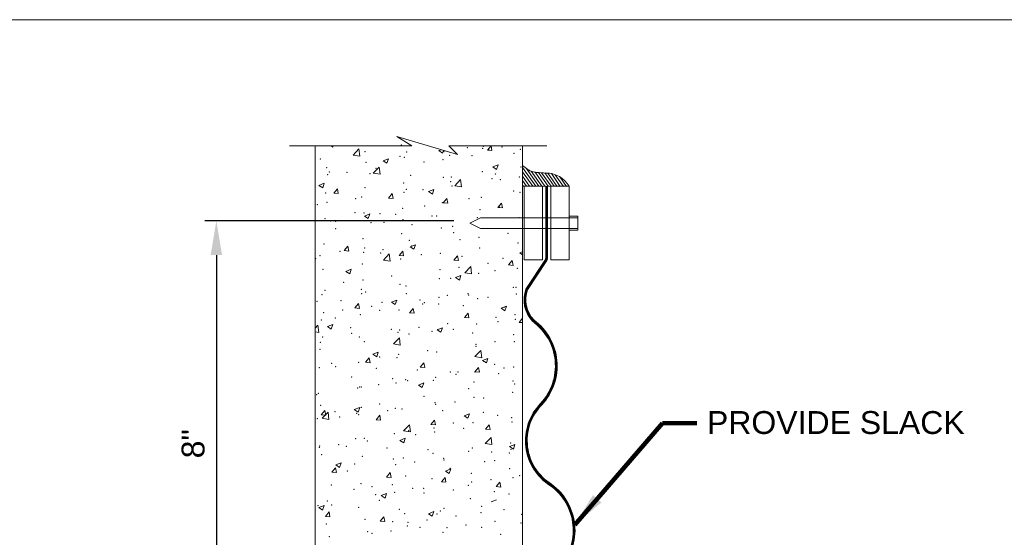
# Model space of a CAD drawing. Header units: inches. Extents: x -1135 to -511, y 39 to 358.
# Tile 23 of 26: x -747 to -683, y 251 to 285. Entities that reach past the tile are written whole.
import ezdxf

# ---------------------------------------------------------------- set-up
doc = ezdxf.new("R2010")
doc.units = ezdxf.units.IN
doc.header["$MEASUREMENT"] = 0
doc.layers.get('DefPoints').update_dxf_attribs({"lineweight": 0})
for name, color, linetype, lineweight in [('C-Detl-Grph-Wt 0', 4, 'Continuous', 0), ('G-ANNO-DIMS', 7, 'Continuous', 0), ('G-ANNO-MASK', 16, 'Continuous', 0), ('G-ANNO-NOTE', 4, 'Continuous', 30), ('G-ANNO-PATT', 250, 'Continuous', 0)]:
    doc.layers.add(name, color=color, linetype=linetype, lineweight=lineweight)
doc.layers.add('G-ANNO-NPLT', color=1, linetype='Continuous', lineweight=0, plot=False)
doc.styles.add("AEC_AC_05ArchDims-CC_1_1'", font='arial.ttf', dxfattribs={"height": 1.5})
doc.styles.add("AEC_AC_44Text-LeftTop_1_1'", font='arial.ttf', dxfattribs={"height": 1.5})
doc.styles.add('Style-Arial', font='arial.ttf')
doc.dimstyles.new("AEC_AC_05_Arch-Dims_1_1'", dxfattribs={"dimtxt": 1.5, "dimasz": 2.25, "dimexe": 0.75, "dimexo": 0.75, "dimgap": 0.75, "dimtad": 1, "dimdec": 4, "dimzin": 15, "dimdsep": 46, "dimlunit": 4, "dimtxsty": "AEC_AC_05ArchDims-CC_1_1'", "dimcen": 0.09, "dimclrd": 256, "dimclre": 256, "dimazin": 2, "dimtfac": 0.7, "dimtdec": 4, "dimtix": 1, "dimtmove": 1, "dimatfit": 3, "dimfxl": 1, "dimfrac": 1, "dimtolj": 1, "dimtzin": 15, "dimlwd": 30, "dimlwe": 30, "dimarcsym": 0})
doc.dimstyles.new("AEC_AC_44_Notes_1_1'", dxfattribs={"dimtxt": 1.5, "dimasz": 2.25, "dimexe": 0.75, "dimexo": 0.75, "dimgap": 0.75, "dimtad": 1, "dimjust": 1, "dimdec": 3, "dimzin": 15, "dimdsep": 46, "dimlunit": 5, "dimtxsty": "AEC_AC_44Text-LeftTop_1_1'", "dimblk": 'NONE', "dimcen": 0.09, "dimclrd": 256, "dimclre": 256, "dimazin": 2, "dimtfac": 0.7, "dimtdec": 3, "dimtmove": 1, "dimatfit": 1, "dimfxl": 1, "dimfrac": 1, "dimtolj": 1, "dimtzin": 15, "dimlwd": 30, "dimlwe": 30, "dimarcsym": 0})

# ---------------------------------------------------------------- blocks, each defined once
blk = doc.blocks.new('*D69')
at = {"layer": 'DefPoints', "color": 0, "transparency": 16777216}
for p in [(-717.891, 271.947), (-734.202, 242.719), (-714.047, 242.719)]:
    blk.add_point(p, dxfattribs=at)
at = {"layer": 'G-ANNO-DIMS', "lineweight": 25, "transparency": 16777216}
for p, q in [((-718.641, 271.947), (-734.952, 271.947)), ((-714.797, 242.719), (-734.952, 242.719))]:
    blk.add_line(p, q, dxfattribs=at)
at = {"layer": 'G-ANNO-DIMS', "lineweight": -2, "transparency": 16777216}
blk.add_line((-734.202, 269.697), (-734.202, 244.969), dxfattribs=at)
at = {"layer": 'G-ANNO-DIMS', "transparency": 16777216}
for points in [[(-734.577, 269.697), (-733.827, 269.697), (-734.202, 271.947)], [(-734.577, 244.969), (-733.827, 244.969), (-734.202, 242.719)]]:
    blk.add_solid(points, dxfattribs=at)
at = {"layer": 'G-ANNO-DIMS', "color": 0, "lineweight": 25, "transparency": 16777216, "insert": (-735.717, 257.333), "char_height": 1.5, "attachment_point": 5, "rotation": 90, "style": "AEC_AC_05ArchDims-CC_1_1'"}
blk.add_mtext('\\A1;8"', dxfattribs=at)
blk = doc.blocks.new('_None')

msp = doc.modelspace()

# ---------------------------------------------------------------- linework, layer by layer
at = {"layer": 'C-Detl-Grph-Wt 0'}
for p, q in [((-713.27901, 274.21075), (-714.13874, 275.43871)), ((-713.47972, 274.21075), (-714.13874, 275.15348)), ((-713.68044, 274.21144), (-714.13874, 274.86472)), ((-713.0776, 274.21007), (-713.91272, 275.40365)), ((-712.87689, 274.21007), (-713.56726, 275.19591)), ((-712.67617, 274.20938), (-713.32305, 275.13374)), ((-712.47476, 274.20938), (-713.10718, 275.11239)), ((-712.27405, 274.2087), (-712.89588, 275.09733)), ((-712.07333, 274.2087), (-712.68551, 275.08234)), ((-711.87193, 274.20801), (-712.47613, 275.07117)), ((-711.67121, 274.20801), (-712.25281, 275.03897)), ((-711.46981, 274.20733), (-712.00345, 274.96909)), ((-711.26909, 274.20664), (-711.70272, 274.82592)), ((-714.16184, 274.22157), (-714.16157, 274.22164)), ((-714.15262, 274.22157), (-714.15234, 274.22164)), ((-714.15234, 274.21205), (-714.15207, 274.21212)), ((-714.15234, 274.21205), (-714.15207, 274.21212)), ((-714.14312, 274.21205), (-714.14285, 274.21212)), ((-714.14312, 274.21205), (-714.14285, 274.21212)), ((-714.14285, 274.21212), (-711.0807, 274.20664)), ((-713.88184, 274.21144), (-714.13874, 274.58055)), ((-714.08256, 274.21212), (-714.13874, 274.2915)), ((-714.0334, 274.2087), (-714.0334, 269.3865)), ((-712.83419, 274.2087), (-714.0334, 274.2087)), ((-712.83419, 274.2087), (-712.83419, 269.3865)), ((-712.6137, 274.2087), (-712.74853, 274.2087)), ((-712.39321, 274.2087), (-712.52805, 274.2087)), ((-711.08139, 274.2087), (-712.28059, 274.2087)), ((-712.28059, 274.2087), (-712.28059, 269.3865)), ((-711.09088, 274.21822), (-711.09112, 274.21805)), ((-711.09088, 274.21822), (-711.09112, 274.21805)), ((-711.0902, 274.21616), (-711.09088, 274.21822)), ((-711.08139, 274.2087), (-711.08162, 274.20852)), ((-711.08139, 274.2087), (-711.08162, 274.20852)), ((-711.08139, 274.2087), (-711.08162, 274.20852)), ((-711.08139, 274.2087), (-711.08162, 274.20852)), ((-711.08139, 274.2087), (-711.08139, 269.3865)), ((-711.0807, 274.20664), (-711.08139, 274.2087)), ((-711.0807, 274.20664), (-711.08139, 274.2087)), ((-711.07504, 272.25126), (-710.51509, 272.25126)), ((-710.51509, 272.25126), (-710.51509, 271.34234)), ((-716.89658, 272.14498), (-717.59136, 271.79601)), ((-717.59136, 271.79601), (-716.89658, 271.45021)), ((-711.08139, 272.14498), (-716.89658, 272.14498)), ((-711.07504, 272.14498), (-710.51509, 272.14498)), ((-711.08139, 271.45021), (-716.89658, 271.45021)), ((-711.07504, 271.45021), (-710.51509, 271.45021)), ((-711.07504, 271.34234), (-710.51509, 271.34234)), ((-712.83419, 269.3865), (-714.0334, 269.3865)), ((-711.08139, 269.3865), (-712.28059, 269.3865))]:
    msp.add_line(p, q, dxfattribs=at)
msp.add_arc((-712.61343, 273.292), 1.78506, 30.8932806, 89.9339472, dxfattribs=at)
msp.add_open_spline([(-712.61137, 275.07706), (-712.81266, 275.0914), (-713.01395, 275.10575), (-713.21524, 275.12009), (-713.28735, 275.12523), (-713.35827, 275.13961), (-713.42932, 275.15481), (-713.49106, 275.16801), (-713.55026, 275.18765), (-713.60868, 275.21267), (-713.6761, 275.24153), (-713.74211, 275.27266), (-713.79962, 275.31681), (-713.91266, 275.4036), (-714.0257, 275.49039), (-714.13874, 275.57718)], degree=3, knots=[0, 0, 0, 0, 0.36562784, 0.36562784, 0.36562784, 0.49660959, 0.49660959, 0.49660959, 0.61043266, 0.61043266, 0.61043266, 0.74178678, 0.74178678, 0.74178678, 1, 1, 1, 1], dxfattribs=at)
at = {"layer": 'G-ANNO-MASK'}
for p, q in [((-721.38567, 276.85532), (-729.40297, 276.85532)), ((-727.73384, 276.85532), (-727.73384, 237.01511)), ((-712.54391, 276.85532), (-718.9825, 276.85532)), ((-714.14285, 276.85532), (-714.14285, 241.76054))]:
    msp.add_line(p, q, dxfattribs=at)
at = {"layer": 'G-ANNO-MASK', "flags": 128}
msp.add_lwpolyline([(-721.38567, 276.85532), (-722.36755, 277.4803), (-718.39717, 276.28585), (-718.9825, 276.85532)], dxfattribs=at)
at = {"layer": 'G-ANNO-MASK', "ltscale": 0.022277}
for points in [[(-712.6137, 274.2087), (-712.6137, 269.55588)], [(-712.50373, 274.2087), (-712.50373, 269.48186)]]:
    msp.add_lwpolyline(points, dxfattribs=at)
for points in [[(-712.6137, 269.57041, -0.16923182), (-712.68689, 269.34586), (-713.92445, 267.47684, 0.28456222), (-713.4814, 265.35877, -0.44876758), (-712.9582, 259.97069, 0.48062753), (-712.31215, 254.5826, -0.44876758), (-711.78895, 249.19451), (-713.35144, 247.49451, 0.12343008), (-714.01169, 244.37078), (-714.01169, 242.71914)], [(-713.89169, 242.71914), (-713.89169, 244.37303, -0.12022072), (-713.27983, 247.36638, -0.12224762), (-713.12713, 247.56123), (-711.70074, 249.11315, 0.4491173), (-712.24512, 254.68223, -0.48119496), (-712.87138, 259.88783, 0.44802595), (-713.40174, 265.44918, -0.28112729), (-713.8164, 267.42266), (-712.54939, 269.33615, 0.15301574), (-712.50373, 269.57283, 0.15301574)]]:
    msp.add_lwpolyline(points, format="xyb", dxfattribs=at)
at = {"layer": 'G-ANNO-NPLT'}
msp.add_3dface([(-620.8441, 285.13311, -3.51772), (-980.8441, 285.13311, -3.51772), (-980.8441, 39.13311, -3.51772), (-620.8441, 39.13311, -3.51772)], dxfattribs=at)
at = {"layer": 'G-ANNO-PATT'}
for p, q in [((-726.6733, 276.85532), (-726.56804, 276.78432)), ((-726.56804, 276.78432), (-726.54422, 276.85532)), ((-716.4491, 276.57521), (-716.20806, 276.86247)), ((-716.15025, 276.54906), (-716.20806, 276.86247)), ((-725.24817, 276.25396), (-724.85873, 276.65984)), ((-725.24816, 276.25397), (-724.80348, 276.185)), ((-724.80348, 276.185), (-724.85872, 276.65985)), ((-719.6311, 276.55163), (-719.47712, 276.61074)), ((-719.6311, 276.55164), (-719.38239, 276.38388)), ((-719.38239, 276.38388), (-719.32193, 276.56406)), ((-716.4491, 276.57521), (-716.15025, 276.54906)), ((-723.92238, 275.0691), (-723.53294, 275.47498)), ((-723.47769, 275.00014), (-723.53293, 275.47499)), ((-723.28083, 275.88591), (-722.93074, 276.02029)), ((-723.28083, 275.88591), (-723.03212, 275.71815)), ((-723.03212, 275.71815), (-722.93074, 276.0203)), ((-716.09518, 275.48547), (-715.74509, 275.61986)), ((-716.09518, 275.48547), (-715.84647, 275.31771)), ((-715.84647, 275.31771), (-715.74509, 275.61986)), ((-723.92237, 275.06911), (-723.47769, 275.00014)), ((-727.48194, 274.27325), (-727.13185, 274.40764)), ((-727.48194, 274.27325), (-727.23323, 274.10549)), ((-727.23323, 274.1055), (-727.13185, 274.40764)), ((-718.58617, 274.2415), (-718.19673, 274.64739)), ((-718.58617, 274.24151), (-718.14149, 274.17254)), ((-718.14148, 274.17254), (-718.19673, 274.64739)), ((-726.51425, 273.75553), (-726.2732, 274.04279)), ((-726.51425, 273.75553), (-726.21539, 273.72938)), ((-726.21539, 273.72938), (-726.27321, 274.0428)), ((-722.92795, 273.44177), (-722.6869, 273.72903)), ((-722.62909, 273.41562), (-722.6869, 273.72904)), ((-720.2963, 273.87281), (-720.04758, 273.70506)), ((-720.29629, 273.87281), (-719.9462, 274.0072)), ((-720.04758, 273.70506), (-719.9462, 274.0072)), ((-722.92795, 273.44177), (-722.62909, 273.41562)), ((-719.34165, 273.12801), (-719.1006, 273.41527)), ((-719.34165, 273.12801), (-719.04279, 273.10186)), ((-719.04279, 273.10186), (-719.1006, 273.41527)), ((-715.75535, 272.81425), (-715.5143, 273.10151)), ((-715.45649, 272.7881), (-715.5143, 273.10151)), ((-724.49741, 272.26016), (-724.14731, 272.39454)), ((-724.49741, 272.26016), (-724.2487, 272.0924)), ((-724.2487, 272.0924), (-724.14732, 272.39455)), ((-715.75535, 272.81425), (-715.45649, 272.7881)), ((-725.82049, 269.99457), (-725.57945, 270.28183)), ((-725.52164, 269.96842), (-725.57945, 270.28183)), ((-721.51287, 270.24706), (-721.16278, 270.38145)), ((-721.26416, 270.07931), (-721.16278, 270.38145)), ((-725.82049, 269.99457), (-725.52163, 269.96842)), ((-723.25948, 269.37091), (-722.87004, 269.77679)), ((-722.81479, 269.30195), (-722.87004, 269.7768)), ((-722.23419, 269.68081), (-721.99315, 269.96807)), ((-722.23419, 269.68081), (-721.93533, 269.65466)), ((-721.93533, 269.65466), (-721.99315, 269.96807)), ((-721.51287, 270.24706), (-721.26416, 270.07931)), ((-718.64789, 269.36705), (-718.40685, 269.65431)), ((-718.34903, 269.3409), (-718.40685, 269.65431)), ((-714.32723, 269.84662), (-714.14285, 269.72226)), ((-714.32722, 269.84662), (-714.14285, 269.9174)), ((-723.25948, 269.37091), (-722.81479, 269.30195)), ((-718.64789, 269.36705), (-718.34903, 269.3409)), ((-715.06159, 269.05329), (-714.82054, 269.34055)), ((-715.06159, 269.05328), (-714.76273, 269.02714)), ((-714.76273, 269.02714), (-714.82055, 269.34055)), ((-725.71398, 268.63441), (-725.36389, 268.7688)), ((-725.71398, 268.63441), (-725.46527, 268.46665)), ((-725.46527, 268.46665), (-725.36389, 268.7688)), ((-718.52834, 268.23397), (-718.17824, 268.36836)), ((-718.27963, 268.06621), (-718.17824, 268.36836)), ((-717.92328, 268.54331), (-717.53383, 268.9492)), ((-717.92327, 268.54332), (-717.47859, 268.47435)), ((-717.47859, 268.47435), (-717.53383, 268.9492)), ((-718.52834, 268.23397), (-718.27963, 268.06621)), ((-725.12674, 266.23361), (-724.88569, 266.52087)), ((-724.82788, 266.20746), (-724.88569, 266.52087)), ((-722.72945, 266.62131), (-722.37936, 266.7557)), ((-722.72945, 266.62131), (-722.48074, 266.45356)), ((-722.48074, 266.45356), (-722.37936, 266.7557)), ((-725.12674, 266.23361), (-724.82788, 266.20746)), ((-721.54044, 265.91985), (-721.29939, 266.20711)), ((-721.54044, 265.91985), (-721.24158, 265.8937)), ((-721.24158, 265.8937), (-721.29939, 266.20711)), ((-717.95413, 265.60609), (-717.71309, 265.89335)), ((-717.65528, 265.57994), (-717.71309, 265.89335)), ((-715.5438, 266.22087), (-715.19371, 266.35526)), ((-715.5438, 266.22087), (-715.29509, 266.05312)), ((-715.29509, 266.05312), (-715.19371, 266.35526)), ((-727.73384, 264.90759, -0.00047), (-727.54335, 265.10612, -0.00047)), ((-727.4881, 264.63128, -0.00047), (-727.54335, 265.10613, -0.00047)), ((-726.93056, 265.00866), (-726.58047, 265.14305)), ((-726.68185, 264.8409), (-726.58047, 265.14305)), ((-717.95413, 265.60608), (-717.65528, 265.57994)), ((-714.36783, 265.29232), (-714.14285, 265.56045)), ((-714.36783, 265.29232), (-714.14285, 265.27264)), ((-727.73384, 264.66939, -0.00047), (-727.4881, 264.63128, -0.00047)), ((-726.93056, 265.00866), (-726.68185, 264.8409)), ((-719.74491, 264.80814, -0.00047), (-719.39482, 264.94253, -0.00047)), ((-719.74491, 264.80814, -0.00047), (-719.4962, 264.64039, -0.00047)), ((-719.4962, 264.64039, -0.00047), (-719.39482, 264.94253, -0.00047)), ((-722.59659, 263.87265, -0.00047), (-722.20714, 264.27853, -0.00047)), ((-722.59658, 263.87265, -0.00047), (-722.1519, 263.80368, -0.00047)), ((-722.1519, 263.80368, -0.00047), (-722.20714, 264.27853, -0.00047)), ((-723.94603, 263.19549, -0.00047), (-723.59593, 263.32988, -0.00047)), ((-723.94603, 263.19549, -0.00047), (-723.69731, 263.02773, -0.00047)), ((-723.69732, 263.02773, -0.00047), (-723.59593, 263.32988, -0.00047)), ((-717.26038, 263.04505, -0.00047), (-716.87094, 263.45093, -0.00047)), ((-716.81569, 262.97608, -0.00047), (-716.87094, 263.45093, -0.00047)), ((-727.72042, 262.96018, -0.00047), (-727.73384, 263.0329, -0.00047)), ((-727.73384, 262.96136, -0.00047), (-727.72042, 262.96018, -0.00047)), ((-724.43298, 262.67257, -0.00047), (-724.19193, 262.95984, -0.00047)), ((-724.43298, 262.67257, -0.00047), (-724.13412, 262.64642, -0.00047)), ((-724.13412, 262.64642, -0.00047), (-724.19194, 262.95984, -0.00047)), ((-720.84668, 262.35881, -0.00047), (-720.60563, 262.64608, -0.00047)), ((-720.54782, 262.33266, -0.00047), (-720.60563, 262.64608, -0.00047)), ((-717.26038, 263.04505, -0.00047), (-716.81569, 262.97608, -0.00047)), ((-716.76038, 262.79505, -0.00047), (-716.41029, 262.92944, -0.00047)), ((-716.76038, 262.79505, -0.00047), (-716.51167, 262.62729, -0.00047)), ((-716.51167, 262.62729, -0.00047), (-716.41029, 262.92944, -0.00047)), ((-720.84668, 262.35881, -0.00047), (-720.54782, 262.33266, -0.00047)), ((-717.26038, 262.04505, -0.00047), (-717.01933, 262.33232, -0.00047)), ((-717.26038, 262.04505, -0.00047), (-716.96152, 262.0189, -0.00047)), ((-716.96152, 262.0189, -0.00047), (-717.01933, 262.33232, -0.00047)), ((-720.96149, 261.18239, -0.00047), (-720.6114, 261.31678, -0.00047)), ((-720.71278, 261.01464, -0.00047), (-720.6114, 261.31678, -0.00047)), ((-720.96149, 261.18239, -0.00047), (-720.71278, 261.01464, -0.00047)), ((-727.32552, 259.22537, -0.00047), (-727.08448, 259.51264, -0.00047)), ((-727.26989, 259.00205, -0.00047), (-726.88045, 259.40794, -0.00047)), ((-727.02667, 259.19922, -0.00047), (-727.08448, 259.51264, -0.00047)), ((-726.82521, 258.93309, -0.00047), (-726.88045, 259.40794, -0.00047)), ((-725.1626, 259.56974, -0.00047), (-724.81251, 259.70413, -0.00047)), ((-725.1626, 259.56974, -0.00047), (-724.91389, 259.40198, -0.00047)), ((-724.91389, 259.40198, -0.00047), (-724.81251, 259.70413, -0.00047)), ((-717.97696, 259.1693, -0.00047), (-717.62686, 259.30369, -0.00047)), ((-717.72824, 259.00154, -0.00047), (-717.62686, 259.30369, -0.00047)), ((-727.32552, 259.22537, -0.00047), (-727.02667, 259.19922, -0.00047)), ((-727.26989, 259.00205, -0.00047), (-726.82521, 258.93309, -0.00047)), ((-723.73922, 258.91161, -0.00047), (-723.49818, 259.19888, -0.00047)), ((-723.73922, 258.91161, -0.00047), (-723.44037, 258.88546, -0.00047)), ((-723.44037, 258.88546, -0.00047), (-723.49818, 259.19888, -0.00047)), ((-720.15292, 258.59785, -0.00047), (-719.91188, 258.88512, -0.00047)), ((-719.85406, 258.5717, -0.00047), (-719.91188, 258.88512, -0.00047)), ((-717.97695, 259.1693, -0.00047), (-717.72824, 259.00154, -0.00047)), ((-721.93369, 258.17446, -0.00047), (-721.54425, 258.58034, -0.00047)), ((-721.93369, 258.17446, -0.00047), (-721.489, 258.10549, -0.00047)), ((-721.489, 258.10549, -0.00047), (-721.54425, 258.58034, -0.00047)), ((-720.15292, 258.59785, -0.00047), (-719.85406, 258.5717, -0.00047)), ((-716.56662, 258.28409, -0.00047), (-716.32558, 258.57136, -0.00047)), ((-716.56662, 258.28409, -0.00047), (-716.26776, 258.25794, -0.00047)), ((-716.26776, 258.25794, -0.00047), (-716.32558, 258.57135, -0.00047)), ((-722.17807, 257.55664, -0.00047), (-721.82797, 257.69103, -0.00047)), ((-722.17807, 257.55664, -0.00047), (-721.92936, 257.38889, -0.00047)), ((-721.92936, 257.38888, -0.00047), (-721.82797, 257.69103, -0.00047)), ((-716.59748, 257.34686, -0.00047), (-716.20804, 257.75274, -0.00047)), ((-716.1528, 257.27789, -0.00047), (-716.20804, 257.75274, -0.00047)), ((-716.59748, 257.34686, -0.00047), (-716.1528, 257.27789, -0.00047)), ((-714.99242, 257.15621, -0.00047), (-714.64233, 257.29059, -0.00047)), ((-714.99242, 257.1562, -0.00047), (-714.74371, 256.98845, -0.00047)), ((-714.74371, 256.98845, -0.00047), (-714.64233, 257.29059, -0.00047)), ((-726.37918, 255.94399, -0.00047), (-726.02909, 256.07838, -0.00047)), ((-726.13047, 255.77623, -0.00047), (-726.02909, 256.07837, -0.00047)), ((-726.63177, 255.46441, -0.00047), (-726.39072, 255.75168, -0.00047)), ((-726.63177, 255.46441, -0.00047), (-726.33291, 255.43826, -0.00047)), ((-726.33291, 255.43826, -0.00047), (-726.39072, 255.75168, -0.00047)), ((-726.37918, 255.94399, -0.00047), (-726.13047, 255.77623, -0.00047)), ((-723.04547, 255.15065, -0.00047), (-722.80442, 255.43792, -0.00047)), ((-722.74661, 255.1245, -0.00047), (-722.80442, 255.43791, -0.00047)), ((-719.19353, 255.54355, -0.00047), (-718.84344, 255.67794, -0.00047)), ((-719.19353, 255.54355, -0.00047), (-718.94482, 255.37579, -0.00047)), ((-718.94482, 255.37579, -0.00047), (-718.84344, 255.67794, -0.00047)), ((-723.04547, 255.15065, -0.00047), (-722.74661, 255.1245, -0.00047)), ((-719.45917, 254.83689, -0.00047), (-719.21812, 255.12416, -0.00047)), ((-719.45917, 254.83689, -0.00047), (-719.16031, 254.81074, -0.00047)), ((-719.16031, 254.81074, -0.00047), (-719.21812, 255.12415, -0.00047)), ((-715.87287, 254.52313, -0.00047), (-715.63182, 254.81039, -0.00047)), ((-715.57401, 254.49698, -0.00047), (-715.63182, 254.81039, -0.00047)), ((-715.87286, 254.52313, -0.00047), (-715.57401, 254.49698, -0.00047)), ((-723.39464, 253.93089, -0.00047), (-723.04455, 254.06528, -0.00047)), ((-723.39464, 253.93089, -0.00047), (-723.14593, 253.76314, -0.00047)), ((-723.14593, 253.76313, -0.00047), (-723.04455, 254.06528, -0.00047)), ((-716.209, 253.53046, -0.00047), (-715.8589, 253.66484, -0.00047)), ((-727.49625, 253.14848), (-727.14615, 253.28287)), ((-727.49624, 253.14848), (-727.24753, 252.98072)), ((-727.24753, 252.98072), (-727.14615, 253.28286)), ((-727.05878, 252.57184), (-726.81774, 252.85911)), ((-726.75992, 252.54569), (-726.81774, 252.8591)), ((-720.3106, 252.74804), (-719.96051, 252.88243)), ((-720.06189, 252.58028), (-719.9605, 252.88242)), ((-727.05878, 252.57184), (-726.75992, 252.54569)), ((-723.47248, 252.25808), (-723.23144, 252.54534)), ((-723.47248, 252.25808), (-723.17362, 252.23193)), ((-723.17362, 252.23193), (-723.23144, 252.54534)), ((-720.3106, 252.74804), (-720.06189, 252.58028))]:
    msp.add_line(p, q, dxfattribs=at)
at = {"layer": 'G-ANNO-PATT', "ltscale": 0.022277, "const_width": 0.105}
msp.add_lwpolyline([(-712.55771, 274.20786), (-712.55771, 269.55504)], dxfattribs=at)
at = {"layer": 'G-ANNO-PATT', "ltscale": 0.022277, "const_width": 0.12}
msp.add_lwpolyline([(-713.95114, 242.71914), (-713.95114, 244.37192, -0.12015493), (-713.33383, 247.39124, -0.11975443), (-713.16767, 247.60497), (-711.74444, 249.15346, 0.44894537), (-712.27831, 254.63287, -0.48091125), (-712.91438, 259.92888, 0.44839178), (-713.44125, 265.40443, -0.28286397), (-713.86995, 267.44945), (-712.6005, 269.36663, 0.15108934), (-712.56279, 269.56612, 0.15108934)], format="xyb", dxfattribs=at)
at = {"layer": 'G-ANNO-PATT'}
for p in [(-722.09229, 276.91416), (-717.75484, 276.75296), (-716.71318, 276.82535), (-715.48632, 276.78291), (-724.47132, 276.49031), (-722.16429, 276.17245), (-721.8773, 276.09841), (-721.73234, 276.4589), (-719.28037, 276.47329), (-718.91557, 276.24859), (-717.45016, 276.21126), (-716.75407, 276.68861), (-716.34839, 276.60064), (-714.7024, 276.36212), (-714.29241, 276.62698), (-727.38725, 275.98978), (-726.97002, 275.42627), (-724.40284, 275.77832), (-720.59552, 275.79716), (-719.34382, 275.96195), (-714.24845, 275.48097), (-726.89863, 274.96734), (-726.8104, 275.15702), (-725.64693, 275.13213), (-724.14129, 275.04424), (-723.75327, 275.38144), (-721.47218, 274.93147), (-719.34117, 274.80883), (-718.80306, 274.81869), (-716.77398, 275.16088), (-715.92996, 275.00856), (-714.35606, 274.81971), (-721.9381, 274.43394), (-718.84589, 274.50804), (-718.76551, 274.2392), (-716.13395, 274.70592), (-715.60775, 274.65492), (-727.03082, 273.7618), (-724.67775, 273.50699), (-724.46363, 274.11385), (-721.91086, 273.8251), (-721.76182, 274.00751), (-720.65917, 273.98989), (-716.83478, 273.49641), (-714.73188, 273.91073), (-714.30925, 273.8165), (-727.59368, 273.00646), (-726.96228, 273.16007), (-725.06862, 273.40938), (-720.56375, 272.90968), (-719.40197, 273.14436), (-717.64782, 273.4102), (-715.6714, 272.84766), (-725.11496, 272.48926), (-724.52443, 272.44938), (-723.47968, 272.40915), (-722.44585, 272.37649), (-721.9989, 272.76947), (-720.08085, 272.26714), (-719.77674, 272.26372), (-716.9231, 272.68287), (-727.09162, 272.09733), (-726.72984, 271.93041), (-726.39561, 271.90863), (-724.06072, 271.81764), (-723.22621, 271.85305), (-721.97451, 272.01784), (-721.39161, 271.70487), (-718.7225, 271.59209), (-717.10763, 272.15094), (-714.37005, 272.15203), (-726.38396, 271.43732), (-722.0597, 271.10501), (-719.46277, 271.47989), (-718.6542, 271.1599), (-715.09309, 271.1249), (-727.15242, 270.43286), (-724.58523, 270.78491), (-721.57013, 270.65938), (-721.3962, 270.29508), (-718.23845, 270.71081), (-716.98675, 270.8756), (-714.43085, 270.48756), (-727.40199, 269.65833), (-726.10972, 269.94772), (-724.54156, 269.88099), (-724.48606, 270.15885), (-723.44061, 269.83495), (-723.28986, 270.04578), (-720.7715, 269.72217), (-719.52357, 269.81542), (-716.95638, 270.16747), (-727.69931, 269.46526), (-724.64603, 269.12044), (-722.1205, 269.44054), (-718.10238, 269.6094), (-716.40844, 269.15284), (-715.43327, 269.49662), (-727.21322, 268.76839), (-719.5538, 268.73875), (-718.3021, 268.90354), (-717.01718, 268.503), (-715.9447, 268.67711), (-714.49165, 268.82309), (-725.85691, 267.90893), (-724.60521, 268.07372), (-722.71155, 268.32302), (-722.1813, 267.77607), (-719.58436, 268.15095), (-718.86063, 268.17658), (-727.27402, 267.10392), (-727.08339, 267.39274), (-724.70683, 267.45597), (-724.6925, 267.17553), (-724.41428, 267.27997), (-721.77657, 267.67606), (-721.74517, 267.16719), (-719.07606, 267.05442), (-717.72379, 267.18078), (-717.66256, 267.07875), (-714.74663, 267.57927), (-714.56603, 267.59651), (-714.55245, 267.15863), (-727.60843, 266.67501), (-726.02916, 266.72112), (-723.36004, 266.60834), (-720.86915, 266.76669), (-720.69093, 266.49557), (-720.57849, 266.57822), (-719.64516, 266.48648), (-719.61745, 266.93148), (-717.07798, 266.83853), (-716.40695, 266.94165), (-727.17226, 265.93687), (-725.92056, 266.10166), (-724.76763, 265.7915), (-724.0269, 266.35096), (-723.49442, 266.0777), (-722.2421, 266.1116), (-718.02182, 266.3828), (-715.35271, 266.27002), (-714.62968, 265.78924), (-727.33481, 265.43945), (-726.41035, 265.57717), (-719.03913, 265.20873), (-717.13878, 265.17406), (-715.88138, 265.62445), (-715.75301, 265.32897), (-714.61325, 265.49416), (-725.40904, 264.93835, -0.00047), (-725.34224, 264.57883, -0.00047), (-722.73993, 264.82557, -0.00047), (-722.3029, 264.64705, -0.00047), (-722.18449, 264.79463), (-721.58487, 264.52784, -0.00047), (-720.93279, 264.95942), (-720.07082, 264.7128, -0.00047), (-719.70596, 264.82201), (-718.66894, 264.82844), (-717.4017, 264.60003, -0.00047), (-714.73259, 264.48725, -0.00047), (-727.39561, 263.97491, -0.00047), (-727.2359, 264.32953, -0.00047), (-724.82843, 264.32696, -0.00047), (-724.5008, 264.02732, -0.00047), (-717.19673, 263.85232, -0.00047), (-715.94503, 264.01711, -0.00047), (-714.67405, 264.02961, -0.00047), (-727.41673, 263.52679, -0.00047), (-722.24814, 263.18729, -0.00047), (-720.35448, 263.43659, -0.00047), (-719.76676, 263.35747, -0.00047), (-717.19958, 263.70952, -0.00047), (-726.65759, 262.60677, -0.00047), (-724.88923, 262.66249, -0.00047), (-723.49984, 263.0225, -0.00047), (-722.3637, 262.98258, -0.00047), (-715.95945, 262.54557, -0.00047), (-727.45641, 262.31044, -0.00047), (-726.38271, 262.38337, -0.00047), (-723.7136, 262.2706, -0.00047), (-721.04449, 262.15782, -0.00047), (-718.87538, 262.04505, -0.00047), (-718.51208, 261.88026, -0.00047), (-718.37538, 262.04505, -0.00047), (-717.26038, 262.04505, -0.00047), (-717.26038, 262.04505, -0.00047), (-715.70627, 261.93228, -0.00047), (-715.36672, 262.29435, -0.00047), (-714.73485, 262.36514, -0.00047), (-725.32848, 261.71175, -0.00047), (-722.65936, 261.59897, -0.00047), (-722.4245, 261.31811, -0.00047), (-721.79131, 261.54452, -0.00047), (-721.66983, 261.46453, -0.00047), (-719.99025, 261.4862, -0.00047), (-719.82756, 261.693, -0.00047), (-717.32114, 261.37342, -0.00047), (-714.76137, 261.44774, -0.00047), (-714.65203, 261.26065, -0.00047), (-727.51721, 260.64597, -0.00047), (-724.95003, 260.99802, -0.00047), (-724.81519, 261.05044, -0.00047), (-724.70724, 261.044, -0.00047), (-723.56349, 261.21523, -0.00047), (-717.6773, 260.94722, -0.00047), (-714.79564, 260.70067, -0.00047), (-727.62317, 260.54347, -0.00047), (-723.50916, 259.94617, -0.00047), (-720.59323, 260.44669, -0.00047), (-719.88836, 260.02853, -0.00047), (-718.57573, 260.07299, -0.00047), (-717.32118, 260.38058, -0.00047), (-716.68207, 260.3223, -0.00047), (-727.37747, 259.84183, -0.00047), (-726.4251, 259.44564, -0.00047), (-725.01083, 259.33355, -0.00047), (-724.70836, 259.72905, -0.00047), (-722.98518, 259.49248, -0.00047), (-722.4853, 259.65365, -0.00047), (-722.03925, 259.61628, -0.00047), (-719.82743, 259.9082, -0.00047), (-719.37014, 259.50351, -0.00047), (-716.70102, 259.39073, -0.00047), (-727.57801, 258.9815, -0.00047), (-726.13054, 259.07838, -0.00047), (-724.87884, 259.24317, -0.00047), (-718.68369, 258.69691, -0.00047), (-717.38198, 258.71611, -0.00047), (-715.76775, 259.19744, -0.00047), (-714.85644, 259.0362, -0.00047), (-714.83966, 258.76596, -0.00047), (-721.59962, 258.19639, -0.00047), (-719.94916, 258.36406, -0.00047), (-719.89107, 258.10093, -0.00047), (-717.99741, 258.35024, -0.00047), (-725.07163, 257.66908, -0.00047), (-724.51555, 257.69586, -0.00047), (-724.30052, 257.52042, -0.00047), (-722.54609, 257.98918, -0.00047), (-721.14277, 257.93614, -0.00047), (-714.91724, 257.37173, -0.00047), (-727.44588, 257.10632, -0.00047), (-727.43148, 257.19534, -0.00047), (-726.19418, 257.27111, -0.00047), (-725.68203, 257.17408, -0.00047), (-723.01292, 257.0613, -0.00047), (-720.34381, 256.94853, -0.00047), (-717.6747, 256.83575, -0.00047), (-717.44278, 257.05164, -0.00047), (-716.15501, 256.7939, -0.00047), (-715.00559, 256.72298, -0.00047), (-714.90331, 256.95869, -0.00047), (-727.29691, 256.61523, -0.00047), (-724.6278, 256.50245, -0.00047), (-722.60689, 256.32471, -0.00047), (-721.95868, 256.38968, -0.00047), (-721.20642, 256.12887, -0.00047), (-720.00996, 256.69959, -0.00047), (-719.31276, 256.37818, -0.00047), (-719.28957, 256.2769, -0.00047), (-716.62046, 256.16413, -0.00047), (-715.97419, 256.21412, -0.00047), (-725.61587, 255.54836, -0.00047), (-725.13243, 256.00461, -0.00047), (-722.45812, 255.96408, -0.00047), (-718.89012, 255.71359, -0.00047), (-714.97804, 255.70727, -0.00047), (-721.80605, 255.21307, -0.00047), (-720.07076, 255.03512, -0.00047), (-717.50358, 255.38717, -0.00047), (-717.47036, 254.82185, -0.00047), (-716.21866, 254.98664, -0.00047), (-714.77612, 255.11628, -0.00047), (-714.325, 255.23594, -0.00047), (-726.67679, 254.63253, -0.00047), (-725.19323, 254.34014, -0.00047), (-724.72198, 254.71254, -0.00047), (-724.00768, 254.51976, -0.00047), (-722.66769, 254.66024, -0.00047), (-722.52177, 254.15682, -0.00047), (-721.33857, 254.40698, -0.00047), (-720.62811, 254.40612, -0.00047), (-718.66946, 254.29421, -0.00047), (-717.69205, 254.61576, -0.00047), (-716.00034, 254.18144, -0.00047), (-726.93122, 253.5763, -0.00047), (-723.77347, 253.99203, -0.00047), (-723.52391, 253.61471, -0.00047), (-720.60798, 254.11523, -0.00047), (-717.56437, 253.7227, -0.00047), (-715.03884, 254.0428, -0.00047), (-727.54644, 253.26756), (-726.63932, 253.31845), (-724.87733, 253.15478), (-722.20821, 253.04201), (-719.5391, 252.92923), (-719.29722, 253.1085), (-716.82998, 253.23104), (-715.34845, 253.00604), (-724.46134, 252.38157), (-722.66184, 252.22999), (-721.8644, 252.75645), (-720.39986, 252.341), (-719.74591, 252.73052), (-718.5062, 252.59031), (-716.86999, 252.81646), (-715.9483, 252.24546), (-714.20088, 252.70369), (-726.98687, 252.06148), (-724.27894, 251.56271), (-722.75693, 251.61509), (-721.682, 251.93759), (-721.65156, 252.17622), (-720.86327, 251.8644), (-719.09366, 251.83137), (-717.84196, 251.99616), (-716.8245, 251.85082), (-714.23555, 252.13901), (-726.80447, 251.24262), (-724.00863, 251.4503), (-719.35003, 251.53073), (-715.56675, 251.39203)]:
    msp.add_point(p, dxfattribs=at)

# ---------------------------------------------------------------- texts
at = {"layer": 'G-ANNO-NOTE', "insert": (-702.06264, 257.95241), "char_height": 1.5, "attachment_point": 7, "style": 'Style-Arial'}
msp.add_mtext('PROVIDE SLACK', dxfattribs=at)

# ---------------------------------------------------------------- dimensions: what is measured, and where the dimension line sits
at = {"layer": 'G-ANNO-DIMS', "lineweight": 25}
dim = msp.add_linear_dim(base=(-734.20163, 242.71905, 0.00019), p1=(-717.8913, 271.94721, 0.00019), p2=(-714.04667, 242.71905, 0.00019), angle=270, text='8"', dimstyle="AEC_AC_05_Arch-Dims_1_1'", override={"dimlwd": 65534, "dimlwe": 25}, dxfattribs=at)
dim.commit()
dim.dimension.update_dxf_attribs({"geometry": '*D69', "text_midpoint": (-735.71749, 257.33313, 0.00019)})

# ---------------------------------------------------------------- leaders
at = {"layer": 'G-ANNO-NOTE', "annotation_type": 0, "has_hookline": 1, "hookline_direction": 0, "text_width": 16.71999}
msp.add_leader([(-710.72234, 252.01994), (-704.97983, 258.69), (-702.72983, 258.69)], dimstyle="AEC_AC_44_Notes_1_1'", override={"dimtad": 0, "dimclrd": 0, "dimlwd": 65534}, dxfattribs=at)

doc.saveas('drawing.dxf')
